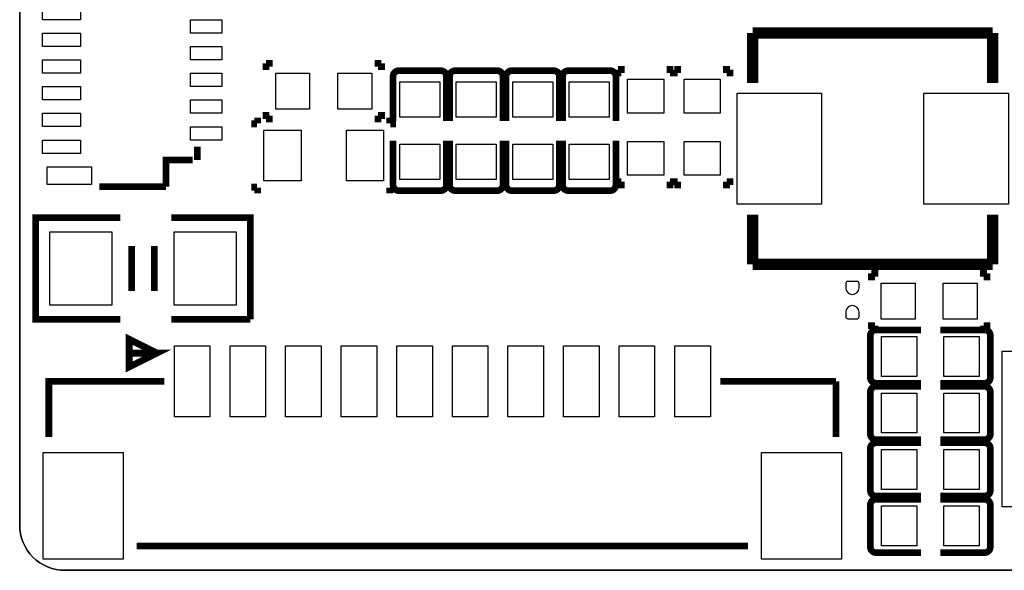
# Model space of a CAD drawing. Extents: x -24.7 to 25.4, y -24.8 to 25.2.
# Tile 1 of 6: x -24.6 to -2.5, y -24.8 to -12.4. Entities that reach past the tile are written whole.
import ezdxf

# ---------------------------------------------------------------- set-up
doc = ezdxf.new("R2010")
doc.units = 0
for name, color, linetype in [('BG_OUTLINE', 5, 'CONTINUOUS'), ('PG_SILKSCREEN_TOP', 254, 'CONTINUOUS'), ('PIN_TOP', 12, 'CONTINUOUS')]:
    doc.layers.add(name, color=color, linetype=linetype)

msp = doc.modelspace()

# ---------------------------------------------------------------- linework, layer by layer
at = {"layer": 'BG_OUTLINE'}
msp.add_lwpolyline([(-23.601172, 25.176734), (24.366728, 25.176734, -0.414214), (25.382728, 24.160734), (25.382728, -23.807166, -0.414214), (24.366728, -24.823166), (-23.601172, -24.823166, -0.414214), (-24.617172, -23.807166), (-24.617172, 24.160734, -0.414214), (-23.601172, 25.176734)], format="xyb", dxfattribs=at)
msp.add_lwpolyline([(-24.617172, 24.160734), (-24.617172, -23.807166, 0.414214), (-23.601172, -24.823166), (24.366728, -24.823166, 0.414214), (25.382728, -23.807166), (25.382728, 24.160734, 0.414214), (24.366728, 25.176734), (-23.601172, 25.176734, 0.414214)], format="xyb", close=True, dxfattribs=at)
at = {"layer": 'PG_SILKSCREEN_TOP'}
for points, const_width in [([(-2.73558, -12.741656), (-8.13562, -12.741656)], 0.254), ([(-8.13562, -12.741656), (-8.13562, -13.860526)], 0.254), ([(-2.73558, -12.741656), (-2.73558, -13.860526)], 0.254), ([(-19.07794, -13.42136), (-19.07794, -13.57376)], 0.1524), ([(-18.92554, -13.42136), (-19.07794, -13.42136)], 0.1524), ([(-16.63446, -13.42136), (-16.48206, -13.42136)], 0.1524), ([(-16.48206, -13.42136), (-16.48206, -13.57376)], 0.1524), ([(-11.16584, -13.56106), (-11.01344, -13.56106)], 0.1524), ([(-11.16584, -13.71346), (-11.16584, -13.56106)], 0.1524), ([(-9.91616, -13.56106), (-10.06856, -13.56106)], 0.1524), ([(-9.91616, -13.71346), (-9.91616, -13.56106)], 0.1524), ([(-9.89584, -13.56106), (-9.74344, -13.56106)], 0.1524), ([(-9.89584, -13.71346), (-9.89584, -13.56106)], 0.1524), ([(-8.64616, -13.56106), (-8.79856, -13.56106)], 0.1524), ([(-8.64616, -13.71346), (-8.64616, -13.56106)], 0.1524), ([(-16.22044, -13.71346), (-16.22044, -14.72184)], 0.14986), ([(-16.09344, -13.58646), (-15.14856, -13.58646)], 0.14986), ([(-15.02156, -13.71346), (-15.02156, -14.72184)], 0.14986), ([(-14.95044, -13.71346), (-14.95044, -14.72184)], 0.14986), ([(-14.82344, -13.58646), (-13.87856, -13.58646)], 0.14986), ([(-13.75156, -13.71346), (-13.75156, -14.72184)], 0.14986), ([(-13.68044, -13.71346), (-13.68044, -14.72184)], 0.14986), ([(-13.55344, -13.58646), (-12.60856, -13.58646)], 0.14986), ([(-12.48156, -13.71346), (-12.48156, -14.72184)], 0.14986), ([(-12.41044, -13.71346), (-12.41044, -14.72184)], 0.14986), ([(-12.28344, -13.58646), (-11.33856, -13.58646)], 0.14986), ([(-11.21156, -13.71346), (-11.21156, -14.72184)], 0.14986), ([(-19.07794, -14.67104), (-19.07794, -14.51864)], 0.1524), ([(-18.92554, -14.67104), (-19.07794, -14.67104)], 0.1524), ([(-16.63446, -14.67104), (-16.48206, -14.67104)], 0.1524), ([(-16.48206, -14.67104), (-16.48206, -14.51864)], 0.1524), ([(-19.3421, -14.7066), (-19.189446, -14.7066)], 0.127), ([(-19.3421, -14.859), (-19.3421, -14.7066)], 0.127), ([(-16.2179, -14.7066), (-16.370554, -14.7066)], 0.127), ([(-16.2179, -14.859), (-16.2179, -14.7066)], 0.127), ([(-20.6248, -15.5956), (-20.6248, -15.29588)], 0.1524), ([(-16.22044, -16.15694), (-16.22044, -15.1638)], 0.14986), ([(-15.02156, -16.15694), (-15.02156, -15.1638)], 0.14986), ([(-14.95044, -16.15694), (-14.95044, -15.1638)], 0.14986), ([(-13.75156, -16.15694), (-13.75156, -15.1638)], 0.14986), ([(-13.68044, -16.15694), (-13.68044, -15.1638)], 0.14986), ([(-12.48156, -16.15694), (-12.48156, -15.1638)], 0.14986), ([(-12.41044, -16.15694), (-12.41044, -15.1638)], 0.14986), ([(-11.21156, -16.15694), (-11.21156, -15.1638)], 0.14986), ([(-20.72386, -15.5956), (-21.32584, -15.5956), (-21.32584, -16.19504)], 0.1524), ([(-11.16584, -16.00454), (-11.16584, -16.15694)], 0.1524), ([(-9.91616, -16.00454), (-9.91616, -16.15694)], 0.1524), ([(-9.89584, -16.00454), (-9.89584, -16.15694)], 0.1524), ([(-8.64616, -16.00454), (-8.64616, -16.15694)], 0.1524), ([(-22.82444, -16.19504), (-21.32584, -16.19504)], 0.1524), ([(-19.3421, -16.129), (-19.3421, -16.2814)], 0.127), ([(-16.2179, -16.129), (-16.2179, -16.2814)], 0.127), ([(-11.16584, -16.15694), (-11.01344, -16.15694)], 0.1524), ([(-9.91616, -16.15694), (-10.06856, -16.15694)], 0.1524), ([(-9.89584, -16.15694), (-9.74344, -16.15694)], 0.1524), ([(-8.64616, -16.15694), (-8.79856, -16.15694)], 0.1524), ([(-19.3421, -16.2814), (-19.189446, -16.2814)], 0.127), ([(-16.2179, -16.2814), (-16.370554, -16.2814)], 0.127), ([(-15.14856, -16.28394), (-16.09344, -16.28394)], 0.14986), ([(-13.87856, -16.28394), (-14.82344, -16.28394)], 0.14986), ([(-12.60856, -16.28394), (-13.55344, -16.28394)], 0.14986), ([(-11.33856, -16.28394), (-12.28344, -16.28394)], 0.14986), ([(-22.352, -19.177), (-24.257, -19.177), (-24.257, -16.891), (-22.352, -16.891)], 0.1524), ([(-21.209, -16.891), (-19.431, -16.891), (-19.431, -19.177)], 0.1524), ([(-8.13562, -16.822674), (-8.13562, -17.941544)], 0.254), ([(-2.73558, -16.822674), (-2.73558, -17.941544)], 0.254), ([(-22.098, -18.542), (-22.098, -17.526)], 0.1524), ([(-21.59, -18.542), (-21.59, -17.526)], 0.1524), ([(-2.73558, -17.941544), (-8.13562, -17.941544)], 0.254), ([(-5.46354, -18.14576), (-5.46354, -18.29816)], 0.1524), ([(-5.31114, -18.14576), (-5.46354, -18.14576)], 0.1524), ([(-3.02006, -18.14576), (-2.86766, -18.14576)], 0.1524), ([(-2.86766, -18.14576), (-2.86766, -18.29816)], 0.1524), ([(-19.431, -19.177), (-21.209, -19.177)], 0.1524), ([(-5.46354, -19.39544), (-5.46354, -19.24304)], 0.1524), ([(-2.86766, -19.39544), (-2.86766, -19.24304)], 0.1524), ([(-5.48894, -20.48764), (-5.48894, -19.54276)], 0.14986), ([(-5.31114, -19.39544), (-5.46354, -19.39544)], 0.1524), ([(-5.36194, -19.41576), (-4.35356, -19.41576)], 0.14986), ([(-2.91846, -19.41576), (-3.9116, -19.41576)], 0.14986), ([(-3.02006, -19.39544), (-2.86766, -19.39544)], 0.1524), ([(-2.79146, -19.54276), (-2.79146, -20.48764)], 0.14986), ([(-21.53158, -19.939), (-22.15642, -19.62658), (-22.15642, -20.25142), (-21.53158, -19.939), (-22.156166, -19.939)], 0.1524), ([(-21.36394, -20.574), (-23.96236, -20.574), (-23.96236, -21.82368)], 0.1524), ([(-6.26364, -20.574), (-8.86206, -20.574)], 0.1524), ([(-6.26364, -21.82368), (-6.26364, -20.574)], 0.1524), ([(-5.36194, -20.61464), (-4.35356, -20.61464)], 0.14986), ([(-2.91846, -20.61464), (-3.9116, -20.61464)], 0.14986), ([(-5.48894, -21.75764), (-5.48894, -20.81276)], 0.14986), ([(-5.36194, -20.68576), (-4.35356, -20.68576)], 0.14986), ([(-2.91846, -20.68576), (-3.9116, -20.68576)], 0.14986), ([(-2.79146, -20.81276), (-2.79146, -21.75764)], 0.14986), ([(-5.36194, -21.88464), (-4.35356, -21.88464)], 0.14986), ([(-5.36194, -21.95576), (-4.35356, -21.95576)], 0.14986), ([(-2.91846, -21.88464), (-3.9116, -21.88464)], 0.14986), ([(-2.91846, -21.95576), (-3.9116, -21.95576)], 0.14986), ([(-5.48894, -23.02764), (-5.48894, -22.08276)], 0.14986), ([(-2.79146, -22.08276), (-2.79146, -23.02764)], 0.14986), ([(-5.36194, -23.15464), (-4.35356, -23.15464)], 0.14986), ([(-5.36194, -23.22576), (-4.35356, -23.22576)], 0.14986), ([(-2.91846, -23.15464), (-3.9116, -23.15464)], 0.14986), ([(-2.91846, -23.22576), (-3.9116, -23.22576)], 0.14986), ([(-5.48894, -24.29764), (-5.48894, -23.35276)], 0.14986), ([(-2.79146, -23.35276), (-2.79146, -24.29764)], 0.14986), ([(-21.98878, -24.27478), (-8.23722, -24.27478)], 0.1524), ([(-5.36194, -24.42464), (-4.35356, -24.42464)], 0.14986), ([(-2.91846, -24.42464), (-3.9116, -24.42464)], 0.14986)]:
    msp.add_lwpolyline(points, dxfattribs=dict(at, const_width=const_width))
at = {"layer": 'PG_SILKSCREEN_TOP', "const_width": 0.14986}
for points in [[(-16.22044, -13.71346, -0.414214), (-16.09344, -13.58646)], [(-15.14856, -13.58646, -0.414214), (-15.02156, -13.71346)], [(-14.95044, -13.71346, -0.414214), (-14.82344, -13.58646)], [(-13.87856, -13.58646, -0.414214), (-13.75156, -13.71346)], [(-13.68044, -13.71346, -0.414214), (-13.55344, -13.58646)], [(-12.60856, -13.58646, -0.414214), (-12.48156, -13.71346)], [(-12.41044, -13.71346, -0.414214), (-12.28344, -13.58646)], [(-11.33856, -13.58646, -0.414214), (-11.21156, -13.71346)], [(-16.09344, -16.28394, -0.414214), (-16.22044, -16.15694)], [(-15.02156, -16.15694, -0.414214), (-15.14856, -16.28394)], [(-14.82344, -16.28394, -0.414214), (-14.95044, -16.15694)], [(-13.75156, -16.15694, -0.414214), (-13.87856, -16.28394)], [(-13.55344, -16.28394, -0.414214), (-13.68044, -16.15694)], [(-12.48156, -16.15694, -0.414214), (-12.60856, -16.28394)], [(-12.28344, -16.28394, -0.414214), (-12.41044, -16.15694)], [(-11.21156, -16.15694, -0.414214), (-11.33856, -16.28394)], [(-5.48894, -19.54276, -0.414214), (-5.36194, -19.41576)], [(-2.91846, -19.41576, -0.414214), (-2.79146, -19.54276)], [(-5.36194, -20.61464, -0.414214), (-5.48894, -20.48764)], [(-2.79146, -20.48764, -0.414214), (-2.91846, -20.61464)], [(-5.48894, -20.81276, -0.414214), (-5.36194, -20.68576)], [(-2.91846, -20.68576, -0.414214), (-2.79146, -20.81276)], [(-5.36194, -21.88464, -0.414214), (-5.48894, -21.75764)], [(-2.79146, -21.75764, -0.414214), (-2.91846, -21.88464)], [(-5.48894, -22.08276, -0.414214), (-5.36194, -21.95576)], [(-2.91846, -21.95576, -0.414214), (-2.79146, -22.08276)], [(-5.36194, -23.15464, -0.414214), (-5.48894, -23.02764)], [(-2.79146, -23.02764, -0.414214), (-2.91846, -23.15464)], [(-5.48894, -23.35276, -0.414214), (-5.36194, -23.22576)], [(-2.91846, -23.22576, -0.414214), (-2.79146, -23.35276)], [(-5.36194, -24.42464, -0.414214), (-5.48894, -24.29764)], [(-2.79146, -24.29764, -0.414214), (-2.91846, -24.42464)]]:
    msp.add_lwpolyline(points, format="xyb", dxfattribs=at)
at = {"layer": 'PIN_TOP'}
for points in [[(-24.10079, -12.14628), (-23.24989, -12.14628), (-23.24989, -12.446), (-24.10079, -12.446)], [(-20.77466, -12.446), (-20.07362, -12.446), (-20.07362, -12.74572), (-20.77466, -12.74572)], [(-24.10079, -12.74572), (-23.24989, -12.74572), (-23.24989, -13.04544), (-24.10079, -13.04544)], [(-20.77466, -13.04544), (-20.07362, -13.04544), (-20.07362, -13.34516), (-20.77466, -13.34516)], [(-24.10079, -13.34516), (-23.24989, -13.34516), (-23.24989, -13.64488), (-24.10079, -13.64488)], [(-20.77466, -13.64488), (-20.07362, -13.64488), (-20.07362, -13.9446), (-20.77466, -13.9446)], [(-18.0975, -13.6398), (-18.0975, -14.4526), (-18.8595, -14.4526), (-18.8595, -13.6398)], [(-16.7005, -13.6398), (-16.7005, -14.4526), (-17.4625, -14.4526), (-17.4625, -13.6398)], [(-24.10079, -13.9446), (-23.24989, -13.9446), (-23.24989, -14.24432), (-24.10079, -14.24432)], [(-16.07058, -13.83411), (-15.17142, -13.83411), (-15.17142, -14.63421), (-16.07058, -14.63421)], [(-14.80058, -13.83411), (-13.90142, -13.83411), (-13.90142, -14.63421), (-14.80058, -14.63421)], [(-13.53058, -13.83411), (-12.63142, -13.83411), (-12.63142, -14.63421), (-13.53058, -14.63421)], [(-12.26058, -13.83411), (-11.36142, -13.83411), (-11.36142, -14.63421), (-12.26058, -14.63421)], [(-10.1346, -14.5415), (-10.9474, -14.5415), (-10.9474, -13.7795), (-10.1346, -13.7795)], [(-8.8646, -14.5415), (-9.6774, -14.5415), (-9.6774, -13.7795), (-8.8646, -13.7795)], [(-6.585712, -14.091539), (-6.585712, -16.591661), (-8.485632, -16.591661), (-8.485632, -14.091539)], [(-2.385568, -14.091539), (-2.385568, -16.591661), (-4.285488, -16.591661), (-4.285488, -14.091539)], [(-20.77466, -14.24432), (-20.07362, -14.24432), (-20.07362, -14.54404), (-20.77466, -14.54404)], [(-24.10079, -14.54404), (-23.24989, -14.54404), (-23.24989, -14.84376), (-24.10079, -14.84376)], [(-20.77466, -14.8463), (-20.07362, -14.8463), (-20.07362, -15.14602), (-20.77466, -15.14602)], [(-19.1262, -16.0655), (-19.1262, -14.9225), (-18.288, -14.9225), (-18.288, -16.0655)], [(-17.272, -16.0655), (-17.272, -14.9225), (-16.4338, -14.9225), (-16.4338, -16.0655)], [(-24.10079, -15.14602), (-23.24989, -15.14602), (-23.24989, -15.44574), (-24.10079, -15.44574)], [(-16.07058, -15.23619), (-15.17142, -15.23619), (-15.17142, -16.03629), (-16.07058, -16.03629)], [(-14.80058, -15.23619), (-13.90142, -15.23619), (-13.90142, -16.03629), (-14.80058, -16.03629)], [(-13.53058, -15.23619), (-12.63142, -15.23619), (-12.63142, -16.03629), (-13.53058, -16.03629)], [(-12.26058, -15.23619), (-11.36142, -15.23619), (-11.36142, -16.03629), (-12.26058, -16.03629)], [(-10.1346, -15.9385), (-10.9474, -15.9385), (-10.9474, -15.1765), (-10.1346, -15.1765)], [(-8.8646, -15.9385), (-9.6774, -15.9385), (-9.6774, -15.1765), (-8.8646, -15.1765)], [(-24.00046, -15.74546), (-22.9997, -15.74546), (-22.9997, -16.14678), (-24.00046, -16.14678)], [(-22.5425, -17.2085), (-22.5425, -18.8595), (-23.9395, -18.8595), (-23.9395, -17.2085)], [(-19.7485, -17.2085), (-19.7485, -18.8595), (-21.1455, -18.8595), (-21.1455, -17.2085)], [(-5.2451, -19.177), (-5.2451, -18.3642), (-4.4831, -18.3642), (-4.4831, -19.177)], [(-3.8481, -19.177), (-3.8481, -18.3642), (-3.0861, -18.3642), (-3.0861, -19.177)], [(-5.24129, -20.46478), (-5.24129, -19.56562), (-4.44119, -19.56562), (-4.44119, -20.46478)], [(-3.83921, -20.46478), (-3.83921, -19.56562), (-3.03911, -19.56562), (-3.03911, -20.46478)], [(-21.13915, -21.3741), (-21.13915, -19.7739), (-20.33905, -19.7739), (-20.33905, -21.3741)], [(-19.88693, -21.3741), (-19.88693, -19.7739), (-19.08683, -19.7739), (-19.08683, -21.3741)], [(-18.63725, -21.3741), (-18.63725, -19.7739), (-17.83715, -19.7739), (-17.83715, -21.3741)], [(-17.38757, -21.3741), (-17.38757, -19.7739), (-16.58747, -19.7739), (-16.58747, -21.3741)], [(-16.13789, -21.3741), (-16.13789, -19.7739), (-15.33779, -19.7739), (-15.33779, -21.3741)], [(-14.88821, -21.3741), (-14.88821, -19.7739), (-14.08811, -19.7739), (-14.08811, -21.3741)], [(-13.63853, -21.3741), (-13.63853, -19.7739), (-12.83843, -19.7739), (-12.83843, -21.3741)], [(-12.38885, -21.3741), (-12.38885, -19.7739), (-11.58875, -19.7739), (-11.58875, -21.3741)], [(-11.13917, -21.3741), (-11.13917, -19.7739), (-10.33907, -19.7739), (-10.33907, -21.3741)], [(-9.88695, -21.3741), (-9.88695, -19.7739), (-9.08685, -19.7739), (-9.08685, -21.3741)], [(-2.52349, -19.89582), (-0.52451, -19.89582), (-0.52451, -23.39594), (-2.52349, -23.39594)], [(-5.24129, -21.73478), (-5.24129, -20.83562), (-4.44119, -20.83562), (-4.44119, -21.73478)], [(-3.83921, -21.73478), (-3.83921, -20.83562), (-3.03911, -20.83562), (-3.03911, -21.73478)], [(-5.24129, -23.00478), (-5.24129, -22.10562), (-4.44119, -22.10562), (-4.44119, -23.00478)], [(-3.83921, -23.00478), (-3.83921, -22.10562), (-3.03911, -22.10562), (-3.03911, -23.00478)], [(-24.08809, -24.57323), (-24.08809, -22.17293), (-22.28723, -22.17293), (-22.28723, -24.57323)], [(-7.93877, -24.57323), (-7.93877, -22.17293), (-6.13791, -22.17293), (-6.13791, -24.57323)], [(-5.24129, -24.27478), (-5.24129, -23.37562), (-4.44119, -23.37562), (-4.44119, -24.27478)], [(-3.83921, -24.27478), (-3.83921, -23.37562), (-3.03911, -23.37562), (-3.03911, -24.27478)]]:
    msp.add_lwpolyline(points, close=True, dxfattribs=at)
for points in [[(-5.74294, -18.47088), (-5.74294, -18.36928, 0.382065), (-5.7912, -18.3261), (-6.0071, -18.3261, 0.358765), (-6.04266, -18.36928), (-6.04266, -18.47088, 0.99952)], [(-6.04266, -19.01952), (-6.04266, -19.12112, 0.382065), (-5.9944, -19.1643), (-5.7785, -19.1643, 0.358765), (-5.74294, -19.12112), (-5.74294, -19.01952, 0.99952)]]:
    msp.add_lwpolyline(points, format="xyb", close=True, dxfattribs=at)

doc.saveas('drawing.dxf')
